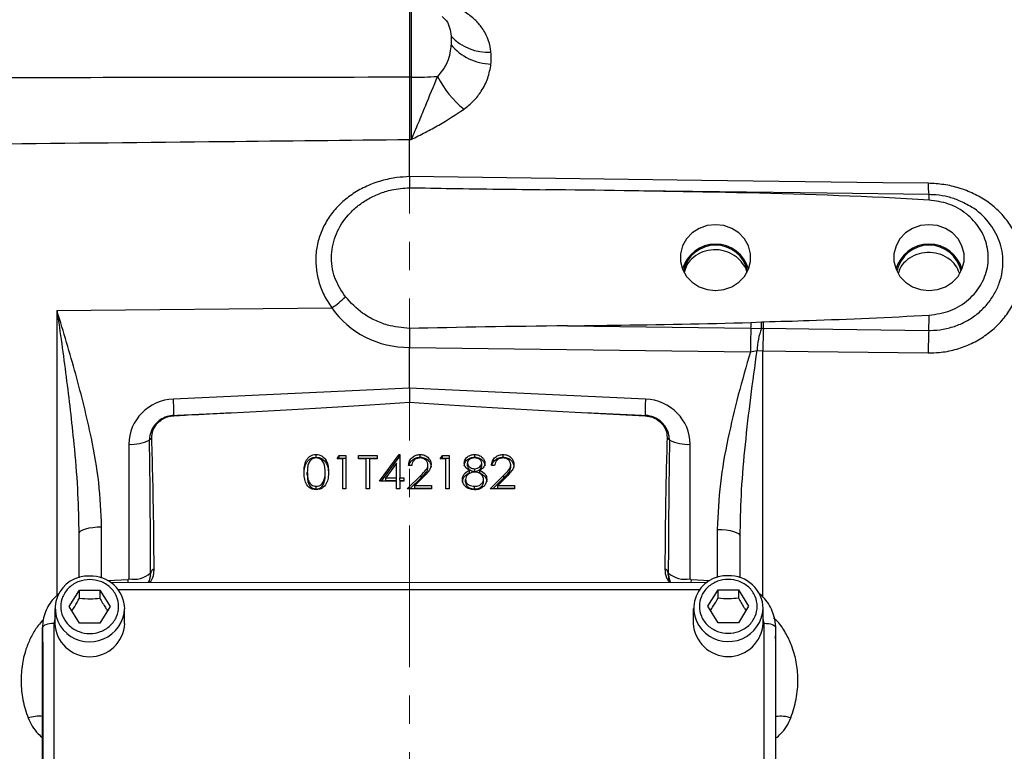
# Model space of a CAD drawing. Header units: inches. Extents: x 0.6 to 16.3, y 0.2 to 11.5.
# Tile 4 of 9: x 3.2 to 6.7, y 6.5 to 9.1. Entities that reach past the tile are written whole.
import ezdxf

# ---------------------------------------------------------------- set-up
doc = ezdxf.new("R2010")
doc.units = ezdxf.units.IN
doc.header["$MEASUREMENT"] = 0
doc.linetypes.add('CENTERX2', pattern=[0.8, 0.5, -0.1, 0.1, -0.1])
doc.styles.add('SLDTEXTSTYLE0', font='TXT', dxfattribs={"width": 0.75})
doc.dimstyles.new('SLDDIMSTYLE1', dxfattribs={"dimtxt": 0.137795, "dimasz": 0.14, "dimexe": 0, "dimexo": 0.0625, "dimgap": 0.034449, "dimtad": 0, "dimdec": 1, "dimlfac": 1.5, "dimrnd": 1e-09, "dimzin": 12, "dimdsep": 46, "dimtxsty": 'SLDTEXTSTYLE0', "dimblk1": 'CLOSED', "dimblk2": 'CLOSED', "dimsah": 1, "dimcen": 0.09, "dimadec": 0, "dimazin": 3, "dimtfac": 1, "dimtdec": 1, "dimtofl": 0, "dimtmove": 0, "dimatfit": 3, "dimldrblk": 'CLOSED', "dimfxl": 0, "dimfrac": 2, "dimtolj": 1, "dimtzin": 12, "dimarcsym": 0})
doc.dimstyles.new('SLDDIMSTYLE5', dxfattribs={"dimtxt": 0.137795, "dimasz": 0.14, "dimexe": 0, "dimexo": 0.0625, "dimgap": 0.034449, "dimtad": 0, "dimdec": 1, "dimlfac": 1.5, "dimrnd": 1e-09, "dimzin": 4, "dimdsep": 46, "dimtxsty": 'SLDTEXTSTYLE0', "dimblk1": 'CLOSED', "dimblk2": 'CLOSED', "dimsah": 1, "dimcen": 0.09, "dimadec": 0, "dimazin": 1, "dimtfac": 1, "dimtdec": 1, "dimtofl": 0, "dimtmove": 0, "dimatfit": 3, "dimldrblk": 'CLOSED', "dimfxl": 0, "dimfrac": 2, "dimtolj": 1, "dimtzin": 12, "dimarcsym": 0})

# ---------------------------------------------------------------- blocks, each defined once
blk = doc.blocks.new('_Closed')
at = {"color": 0, "linetype": 'ByBlock', "lineweight": -2}
for p, q in [((-1, 0.166667), (0, 0)), ((-1, 0.166667), (-1, -0.166667)), ((0, 0), (-1, -0.166667)), ((0, 0), (-1, 0))]:
    blk.add_line(p, q, dxfattribs=at)
blk = doc.blocks.new('_D_7')
at = {"color": 7, "linetype": 'Continuous', "lineweight": 0}
for p, q in [((3.3278, 10.8423), (3.2858, 10.8423)), ((3.2858, 10.8423), (3.2858, 10.6235)), ((3.6332, 10.8423), (3.6752, 10.8423)), ((3.6752, 10.8423), (3.6752, 10.6235)), ((1.8878, 7.9211), (1.8878, 10.6832)), ((1.8878, 10.6438), (3.165, 10.6438)), ((4.5828, 10.6438), (3.796, 10.6438)), ((3.2858, 10.6235), (3.3278, 10.6235)), ((3.6752, 10.6235), (3.6332, 10.6235))]:
    blk.add_line(p, q, dxfattribs=at)
at = {"color": 7, "linetype": 'Continuous', "lineweight": 18, "xscale": 0.14, "yscale": 0.14, "rotation": 180.0000000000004}
blk.add_blockref('_Closed', (1.8878, 10.6438), dxfattribs=at)
at = {"color": 7, "linetype": 'Continuous', "lineweight": 18, "xscale": 0.14, "yscale": 0.14}
blk.add_blockref('_Closed', (4.5828, 10.6438), dxfattribs=at)
at = {"color": 7, "linetype": 'Continuous', "lineweight": 18, "char_height": 0.1378, "attachment_point": 1, "style": 'SLDTEXTSTYLE0'}
for s, insert in [('103', (3.3278, 10.8011)), ('4.0', (3.3532, 10.595))]:
    blk.add_mtext(s, dxfattribs=dict(at, insert=insert))
blk = doc.blocks.new('_D_8')
at = {"color": 7, "linetype": 'Continuous', "lineweight": 0}
for p, q in [((5.6579, 10.3127), (5.6159, 10.3127)), ((5.6159, 10.3127), (5.6159, 10.0939)), ((5.9633, 10.3127), (6.0053, 10.3127)), ((6.0053, 10.3127), (6.0053, 10.0939)), ((7.6281, 8.9402), (7.6281, 10.1536)), ((4.5828, 10.1142), (5.4951, 10.1142)), ((7.6281, 10.1142), (6.1262, 10.1142)), ((5.6159, 10.0939), (5.6579, 10.0939)), ((6.0053, 10.0939), (5.9633, 10.0939))]:
    blk.add_line(p, q, dxfattribs=at)
at = {"color": 7, "linetype": 'Continuous', "lineweight": 18, "xscale": 0.14, "yscale": 0.14, "rotation": 180.0000000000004}
blk.add_blockref('_Closed', (4.5828, 10.1142), dxfattribs=at)
at = {"color": 7, "linetype": 'Continuous', "lineweight": 18, "xscale": 0.14, "yscale": 0.14}
blk.add_blockref('_Closed', (7.6281, 10.1142), dxfattribs=at)
at = {"color": 7, "linetype": 'Continuous', "lineweight": 18, "char_height": 0.1378, "attachment_point": 1, "style": 'SLDTEXTSTYLE0'}
for s, insert in [('116', (5.6579, 10.2716)), ('4.6', (5.6834, 10.0654))]:
    blk.add_mtext(s, dxfattribs=dict(at, insert=insert))
blk = doc.blocks.new('_D_9')
at = {"color": 7, "linetype": 'Continuous', "lineweight": 0}
for p, q in [((6.4787, 10.8423), (6.4367, 10.8423)), ((6.4367, 10.8423), (6.4367, 10.6235)), ((6.7842, 10.8423), (6.8261, 10.8423)), ((6.8261, 10.8423), (6.8261, 10.6235)), ((8.3881, 8.9601), (8.3881, 10.6832)), ((4.5828, 10.6438), (6.3159, 10.6438)), ((8.3881, 10.6438), (6.947, 10.6438)), ((6.4367, 10.6235), (6.4787, 10.6235)), ((6.8261, 10.6235), (6.7842, 10.6235))]:
    blk.add_line(p, q, dxfattribs=at)
at = {"color": 7, "linetype": 'Continuous', "lineweight": 18, "xscale": 0.14, "yscale": 0.14}
for p, rotation in [((4.5828, 10.6438), 179.9999999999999), ((8.3881, 10.6438), 359.9999999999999)]:
    blk.add_blockref('_Closed', p, dxfattribs=dict(at, rotation=rotation))
at = {"color": 7, "linetype": 'Continuous', "lineweight": 18, "char_height": 0.1378, "attachment_point": 1, "style": 'SLDTEXTSTYLE0'}
for s, insert in [('145', (6.4787, 10.8011)), ('5.7', (6.5042, 10.595))]:
    blk.add_mtext(s, dxfattribs=dict(at, insert=insert))

msp = doc.modelspace()

# ---------------------------------------------------------------- linework, layer by layer
at = {"color": 7, "linetype": 'CENTERX2', "lineweight": 18}
msp.add_line((4.5828, 3.584), (4.5828, 10.7109), dxfattribs=at)
at = {"color": 7, "linetype": 'Continuous', "lineweight": 25}
for p, q in [((4.5828, 9.1288), (4.5828, 8.8651)), ((4.5886, 8.8651), (4.5828, 8.8651)), ((4.5828, 8.5144), (4.5828, 8.6455)), ((4.5828, 8.6455), (4.5886, 8.6455)), ((4.5828, 8.5144), (4.5828, 8.5144)), ((3.3389, 8.0421), (4.3083, 8.0514)), ((5.7886, 7.9995), (5.8248, 8.0019)), ((5.8248, 8.0019), (5.8328, 8.0024)), ((5.1399, 7.9881), (5.7878, 7.98)), ((5.7878, 7.98), (5.825, 7.9792)), ((4.5828, 7.9119), (4.5828, 7.9118)), ((4.5828, 7.7683), (4.5828, 7.9118)), ((4.5828, 7.9118), (5.786, 7.8967)), ((5.786, 7.8967), (5.8094, 7.9005)), ((5.8094, 7.9005), (5.8299, 7.8998)), ((4.5828, 7.7683), (3.7499, 7.7298)), ((5.4157, 7.7298), (4.5828, 7.7683)), ((4.5828, 7.7683), (4.5828, 7.719)), ((5.2122, 7.6816), (5.4147, 7.671)), ((3.5922, 7.5703), (3.5922, 7.0951)), ((5.5733, 7.0951), (5.5733, 7.5703)), ((4.2532, 7.5246), (4.2532, 7.5342)), ((4.3278, 7.519), (4.3352, 7.5311)), ((4.3473, 7.519), (4.3278, 7.519)), ((4.3337, 7.519), (4.3352, 7.5216)), ((4.3352, 7.5311), (4.3587, 7.5311)), ((4.3352, 7.5216), (4.3352, 7.5311)), ((4.3352, 7.5216), (4.3587, 7.5216)), ((4.3473, 7.4129), (4.3473, 7.519)), ((4.3587, 7.5311), (4.3587, 7.4129)), ((4.4025, 7.5311), (4.4691, 7.5311)), ((4.4025, 7.519), (4.4025, 7.5311)), ((4.4025, 7.5216), (4.4691, 7.5216)), ((4.4301, 7.519), (4.4025, 7.519)), ((4.4301, 7.4129), (4.4301, 7.519)), ((4.4415, 7.519), (4.4415, 7.4129)), ((4.4691, 7.519), (4.4415, 7.519)), ((4.4691, 7.5311), (4.4691, 7.519)), ((4.4772, 7.4402), (4.5464, 7.5342)), ((4.4842, 7.4402), (4.5464, 7.5246)), ((4.5464, 7.5342), (4.5487, 7.5342)), ((4.5464, 7.5246), (4.5464, 7.5342)), ((4.5464, 7.5246), (4.5487, 7.5246)), ((4.5487, 7.5342), (4.5487, 7.4523)), ((4.6208, 7.5246), (4.6208, 7.5342)), ((4.6916, 7.519), (4.699, 7.5311)), ((4.7111, 7.519), (4.6916, 7.519)), ((4.6974, 7.519), (4.699, 7.5216)), ((4.699, 7.5311), (4.7224, 7.5311)), ((4.699, 7.5216), (4.699, 7.5311)), ((4.699, 7.5216), (4.7224, 7.5216)), ((4.7111, 7.4129), (4.7111, 7.519)), ((4.7224, 7.5311), (4.7224, 7.4129)), ((4.8131, 7.5246), (4.8131, 7.5342)), ((4.9131, 7.5246), (4.9131, 7.5342)), ((4.2223, 7.4625), (4.2223, 7.472)), ((4.2856, 7.4625), (4.2856, 7.472)), ((4.5373, 7.5037), (4.4995, 7.4523)), ((4.5373, 7.4523), (4.5373, 7.5037)), ((4.5909, 7.4948), (4.5795, 7.4948)), ((4.6477, 7.4885), (4.6477, 7.4981)), ((4.7874, 7.4941), (4.7874, 7.5037)), ((4.7945, 7.4692), (4.7945, 7.4788)), ((4.813, 7.4746), (4.813, 7.4841)), ((4.8311, 7.4692), (4.8311, 7.4788)), ((4.8377, 7.4943), (4.8377, 7.5039)), ((4.8832, 7.4948), (4.8718, 7.4948)), ((4.94, 7.4885), (4.94, 7.4981)), ((4.2808, 7.4327), (4.2808, 7.4423)), ((4.5373, 7.4402), (4.4772, 7.4402)), ((4.4995, 7.4523), (4.5373, 7.4523)), ((4.4995, 7.4428), (4.4995, 7.4523)), ((4.4995, 7.4428), (4.5373, 7.4428)), ((4.5373, 7.4428), (4.5373, 7.4523)), ((4.5373, 7.4129), (4.5373, 7.4402)), ((4.5487, 7.4523), (4.5633, 7.4523)), ((4.5487, 7.4428), (4.5487, 7.4523)), ((4.5487, 7.4428), (4.5633, 7.4428)), ((4.5487, 7.4402), (4.5487, 7.4129)), ((4.5633, 7.4402), (4.5487, 7.4402)), ((4.5633, 7.4523), (4.5633, 7.4402)), ((4.5746, 7.4129), (4.6238, 7.4618)), ((4.5842, 7.4129), (4.6238, 7.4523)), ((4.6335, 7.4566), (4.6018, 7.425)), ((4.6238, 7.4523), (4.6238, 7.4618)), ((4.7809, 7.4365), (4.7809, 7.446)), ((4.8442, 7.4376), (4.8442, 7.4471)), ((4.867, 7.4129), (4.9161, 7.4618)), ((4.8765, 7.4129), (4.9161, 7.4523)), ((4.9258, 7.4566), (4.8941, 7.425)), ((4.9161, 7.4523), (4.9161, 7.4618)), ((4.2536, 7.4124), (4.2536, 7.422)), ((4.3587, 7.4129), (4.3473, 7.4129)), ((4.4415, 7.4129), (4.4301, 7.4129)), ((4.5487, 7.4129), (4.5373, 7.4129)), ((4.6607, 7.4129), (4.5746, 7.4129)), ((4.6018, 7.425), (4.6607, 7.425)), ((4.6018, 7.4155), (4.6018, 7.425)), ((4.6018, 7.4155), (4.6607, 7.4155)), ((4.6607, 7.425), (4.6607, 7.4129)), ((4.7224, 7.4129), (4.7111, 7.4129)), ((4.8125, 7.4124), (4.8125, 7.422)), ((4.953, 7.4129), (4.867, 7.4129)), ((4.8941, 7.425), (4.953, 7.425)), ((4.8941, 7.4155), (4.8941, 7.425)), ((4.8941, 7.4155), (4.953, 7.4155)), ((4.953, 7.425), (4.953, 7.4129)), ((3.4156, 7.2707), (3.4161, 7.255)), ((5.7494, 7.247), (5.75, 7.2626)), ((3.4161, 7.255), (3.4161, 7.0995)), ((5.7494, 7.0992), (5.7494, 7.247)), ((3.5922, 7.0951), (3.589, 7.0919)), ((5.5765, 7.0919), (5.5733, 7.0951)), ((3.3824, 6.9977), (3.4184, 7.0559)), ((3.4184, 7.0559), (3.4904, 7.0559)), ((3.4184, 7.0273), (3.4184, 7.0559)), ((3.4904, 7.0559), (3.5264, 6.9977)), ((3.4904, 7.0559), (3.4904, 7.0273)), ((5.6333, 7.0827), (3.5288, 7.0819)), ((5.6357, 6.9985), (5.6717, 7.0567)), ((5.6717, 7.0567), (5.7437, 7.0567)), ((5.6717, 7.028), (5.6717, 7.0567)), ((5.7437, 7.0567), (5.7797, 6.9985)), ((5.7437, 7.0567), (5.7437, 7.028)), ((3.3311, 6.9901), (3.3311, 6.938)), ((3.4184, 6.9395), (3.3824, 6.9977)), ((3.5264, 6.9977), (3.4904, 6.9395)), ((3.5777, 6.938), (3.5777, 6.9901)), ((5.5844, 6.9909), (5.5844, 6.9388)), ((5.6717, 6.9403), (5.6357, 6.9985)), ((5.7797, 6.9985), (5.7437, 6.9403)), ((5.8311, 6.9388), (5.8311, 6.9909)), ((3.2881, 5.99), (3.2877, 6.9236)), ((3.2877, 6.9236), (3.2877, 6.8782)), ((3.3277, 6.938), (3.3281, 6.0044)), ((3.4904, 6.9395), (3.4184, 6.9395)), ((5.7437, 6.9403), (5.6717, 6.9403)), ((5.8348, 6.0052), (5.8344, 6.9388)), ((5.8744, 6.9245), (5.8748, 5.9909)), ((5.8761, 6.8721), (5.8744, 6.8944)), ((3.2877, 6.8782), (3.2881, 5.9446)), ((3.2894, 6.8721), (3.2894, 5.9278)), ((5.8761, 5.9278), (5.8761, 6.8721))]:
    msp.add_line(p, q, dxfattribs=at)
at = {"color": 8, "linetype": 'Continuous', "lineweight": 25}
for p, q in [((4.5886, 9.1286), (4.5886, 8.8651)), ((3.3389, 8.0421), (3.3389, 7.037)), ((5.8299, 7.0311), (5.8299, 7.8998)), ((3.4965, 7.0983), (3.4965, 7.278)), ((5.669, 7.2699), (5.669, 7.1002)), ((3.589, 7.0919), (3.5183, 7.0886)), ((3.589, 7.0919), (3.5894, 7.082)), ((3.6694, 7.1162), (3.6682, 7.1066)), ((5.5765, 7.0919), (5.5762, 7.0826)), ((5.6429, 7.0888), (5.5765, 7.0919)), ((5.6068, 7.057), (3.5553, 7.0563)), ((3.3311, 6.9543), (3.3277, 6.938)), ((5.8344, 6.9388), (5.8311, 6.9551))]:
    msp.add_line(p, q, dxfattribs=at)
at = {"color": 7, "linetype": 'Continuous', "lineweight": 25, "flags": 128}
for points in [[(6.4133, 8.4909), (6.2534, 8.493), (5.6138, 8.5012), (4.5828, 8.5144)], [(6.4155, 8.4516), (6.0573, 8.4562), (5.297, 8.4658)], [(5.6628, 8.1125), (5.6926, 8.1159), (5.7206, 8.1258), (5.7453, 8.1417), (5.7652, 8.1627), (5.7792, 8.1875), (5.7863, 8.2147), (5.7863, 8.2427), (5.7792, 8.2699), (5.7652, 8.2947), (5.7453, 8.3157), (5.7206, 8.3316), (5.6926, 8.3416), (5.6628, 8.3449), (5.633, 8.3416), (5.6049, 8.3316), (5.5802, 8.3157), (5.5603, 8.2947), (5.5464, 8.2699), (5.5392, 8.2427), (5.5392, 8.2147), (5.5464, 8.1875), (5.5603, 8.1627), (5.5802, 8.1417), (5.6049, 8.1258), (5.633, 8.1159), (5.6628, 8.1125)], [(6.4161, 8.1125), (6.4459, 8.1159), (6.474, 8.1258), (6.4986, 8.1417), (6.5185, 8.1627), (6.5325, 8.1875), (6.5397, 8.2147), (6.5397, 8.2427), (6.5325, 8.2699), (6.5185, 8.2947), (6.4986, 8.3157), (6.474, 8.3316), (6.4459, 8.3416), (6.4161, 8.3449), (6.3863, 8.3416), (6.3583, 8.3316), (6.3336, 8.3157), (6.3137, 8.2947), (6.2997, 8.2699), (6.2925, 8.2427), (6.2925, 8.2147), (6.2997, 8.1875), (6.3137, 8.1627), (6.3336, 8.1417), (6.3583, 8.1258), (6.3863, 8.1159), (6.4161, 8.1125)], [(5.8318, 7.9793), (5.9917, 7.9773), (6.4153, 7.972)], [(5.8299, 7.8998), (5.9898, 7.8978), (6.4133, 7.8926)], [(3.4965, 7.278), (3.4807, 7.2774), (3.4655, 7.276), (3.4516, 7.2739), (3.4395, 7.271), (3.4295, 7.2675), (3.4222, 7.2636), (3.4176, 7.2594), (3.4161, 7.255)], [(5.669, 7.2699), (5.6848, 7.2693), (5.7, 7.2679), (5.7139, 7.2658), (5.726, 7.2629), (5.736, 7.2595), (5.7434, 7.2556), (5.7479, 7.2513), (5.7494, 7.247)], [(5.8701, 6.9597), (5.8712, 6.9549), (5.8744, 6.9245)], [(3.3277, 6.938), (3.3199, 6.9377), (3.3124, 6.9369), (3.3055, 6.9355), (3.2994, 6.9337), (3.2945, 6.9316), (3.2908, 6.9291), (3.2885, 6.9264), (3.2877, 6.9236)], [(5.8344, 6.9388), (5.8422, 6.9385), (5.8497, 6.9377), (5.8566, 6.9364), (5.8627, 6.9346), (5.8677, 6.9325), (5.8714, 6.93), (5.8736, 6.9273), (5.8744, 6.9245)]]:
    msp.add_lwpolyline(points, dxfattribs=at)
at = {"color": 7, "linetype": 'Continuous', "lineweight": 25}
for centre, radius, start, end in [((4.8573, 9.1261), 0.1724, 222.1195, 274.3396), ((4.8771, 9.1042), 0.193, 220.0986, 268.0042), ((4.5876, 10.2933), 1.4281, 270.0385, 273.7856), ((4.9886, 9.0201), 0.3423, 206.346, 231.4321), ((5.6628, 8.1558), 0.1207, 15.261, 164.739), ((5.6628, 8.1571), 0.1157, 11.7476, 168.2524), ((6.4161, 8.1558), 0.1207, 15.261, 164.739), ((6.4161, 8.1571), 0.1157, 11.7476, 168.2524), ((4.1616, 8.2814), 0.2728, 302.5508, 315.6642), ((4.7295, 8.0326), 1.0596, 357.1525, 358.2096), ((5.2735, 7.9862), 0.5515, 359.2732, 1.6314), ((4.7963, 8.0331), 1.0369, 357.0267, 358.3024), ((4.8889, 8.0459), 1.5281, 357.2277, 359.2382), ((7.712, 7.895), 1.926, 177.4696, 179.9479), ((6.0467, 7.8945), 0.2373, 159.0848, 178.5348), ((7.6434, 7.8947), 1.8136, 177.326, 179.8376), ((8.2229, 7.8874), 1.8095, 177.3199, 179.8358), ((3.0483, 7.6882), 0.7028, 358.6951, 3.3913), ((6.1172, 7.6882), 0.7028, 176.6087, 181.3049), ((3.7615, 7.6706), 0.0107, 171.5511, 177.825), ((5.404, 7.6706), 0.0107, 2.175, 8.4489), ((3.6015, 7.7101), 0.1401, 266.1927, 297.0836), ((3.6914, 7.5607), 0.0359, 119.7067, 136.6384), ((5.4741, 7.5607), 0.0359, 43.3616, 60.2933), ((5.564, 7.7101), 0.1401, 242.9164, 273.8073), ((3.69, 7.1106), 0.0214, 113.3738, 164.7874), ((5.4756, 7.1106), 0.0214, 15.2126, 66.6262), ((3.4472, 6.9909), 0.1145, 86.3771, 230.4132), ((3.4593, 6.9868), 0.1185, 1.5683, 92.3664), ((3.6083, 7.188), 0.0943, 260.1862, 310.3495), ((5.5572, 7.188), 0.0943, 229.6505, 279.8138), ((5.7005, 6.9917), 0.1145, 86.3771, 230.4132), ((5.7126, 6.9876), 0.1185, 1.5683, 92.3664), ((3.4544, 6.944), 0.1235, 182.8039, 357.1961), ((5.7077, 6.9448), 0.1235, 182.8039, 357.1961)]:
    msp.add_arc(centre, radius, start, end, dxfattribs=at)
at = {"color": 8, "linetype": 'Continuous', "lineweight": 25}
for centre, radius, start, end in [((6.6209, 8.4804), 0.2079, 177.1002, 188.0673), ((6.3411, 8.4362), 0.076, 356.717, 11.7002), ((3.4541, 6.9972), 0.1238, 229.7985, 356.697), ((5.7074, 6.998), 0.1238, 229.7985, 356.697), ((5.8642, 6.8718), 0.0119, 1.26, 30.8378), ((3.275, 6.4833), 0.1273, 84.209, 107.4601), ((5.8916, 6.4923), 0.1184, 71.7348, 97.53)]:
    msp.add_arc(centre, radius, start, end, dxfattribs=at)
at = {"color": 7, "linetype": 'Continuous', "lineweight": 25}
for centre, major_axis, ratio, start_param, end_param in [((4.5856, 8.2335), (0.3286, 0.0582), 0.962793, 3.561487, 4.53521), ((5.8865, 7.9175), (2.2836, 0), 0.032706, 1.903863, 2.17838), ((3.7556, 7.5724), (0.161, 0.0285), 0.962793, 1.4369, 2.97279), ((3.025, 7.7184), (2.1007, 0.0685), 0.035536, 5.168919, 5.546555), ((6.1405, 7.7184), (2.1007, -0.0685), 0.035536, 3.878223, 4.255859), ((5.41, 7.5724), (0.161, -0.0285), 0.962793, 0.168803, 1.704693), ((-18.232, 6.7351), (50.2127, 2.294), 0.001485, 5.165466, 5.169954), ((27.3975, 6.7351), (50.2127, -2.294), 0.001485, 4.254824, 4.259312), ((3.5894, 6.9771), (0.0028, 1.737), 0.046027, 4.792596, 5.070201), ((5.5761, 6.9771), (-0.0028, 1.737), 0.046027, 1.212984, 1.490589)]:
    msp.add_ellipse(centre, major_axis=major_axis, ratio=ratio, start_param=start_param, end_param=end_param, dxfattribs=at)
at = {"color": 8, "linetype": 'Continuous', "lineweight": 25}
for points, knots in [([(4.6978, 9.0796), (4.703, 9.075), (4.7164, 9.0633), (4.7252, 9.0401), (4.7281, 9.0204), (4.7295, 9.0105)], [0, 0, 0, 0, 0.240721, 0.614644, 1, 1, 1, 1]), ([(6.4153, 7.972), (6.4169, 7.972), (6.4341, 7.9719), (6.4667, 7.975), (6.5115, 7.9869), (6.5532, 8.0063), (6.5905, 8.0322), (6.6224, 8.0638), (6.6476, 8.0997), (6.6654, 8.1387), (6.6752, 8.1769), (6.6791, 8.2274), (6.6682, 8.2893), (6.629, 8.3565), (6.5837, 8.3988), (6.552, 8.4148), (6.5446, 8.4185)], [0, 0, 0, 0, 0.0073925, 0.0760186, 0.1446439, 0.2127895, 0.2809333, 0.3486337, 0.4163256, 0.4817278, 0.547122, 0.6006127, 0.7210077, 0.840007, 0.9628809, 1, 1, 1, 1]), ([(3.3389, 8.0421), (3.339, 8.0416), (3.35, 7.9644), (3.3719, 7.8085), (3.3965, 7.5987), (3.4123, 7.419), (3.4145, 7.3184), (3.4156, 7.2707)], [0, 0, 0, 0, 0.001843, 0.308459, 0.61634, 0.817795, 1, 1, 1, 1]), ([(5.75, 7.2626), (5.7511, 7.3112), (5.7535, 7.4139), (5.7679, 7.5717), (5.7867, 7.7361), (5.8019, 7.8457), (5.8094, 7.9005)], [0, 0, 0, 0, 0.22541, 0.475951, 0.737696, 1, 1, 1, 1]), ([(5.4972, 7.1064), (5.4969, 7.1072), (5.496, 7.1104), (5.4961, 7.1137), (5.4962, 7.1162)], [0, 0, 0, 0, 0.239284, 1, 1, 1, 1]), ([(3.2902, 6.9506), (3.2841, 6.9441), (3.2682, 6.9269), (3.2487, 6.8942), (3.2286, 6.849), (3.2149, 6.7947), (3.2106, 6.732), (3.2165, 6.6674), (3.23, 6.6258), (3.2368, 6.6048)], [0, 0, 0, 0, 0.070069, 0.183856, 0.300105, 0.465028, 0.63506, 0.815083, 1, 1, 1, 1]), ([(5.9287, 6.6048), (5.9358, 6.6267), (5.9502, 6.6713), (5.9552, 6.7384), (5.9492, 6.8025), (5.9343, 6.8572), (5.9109, 6.9048), (5.8902, 6.9383), (5.8726, 6.9532), (5.8678, 6.9572)], [0, 0, 0, 0, 0.187834, 0.381518, 0.539109, 0.701176, 0.825251, 0.952676, 1, 1, 1, 1]), ([(3.2368, 6.6048), (3.2414, 6.5948), (3.2508, 6.5746), (3.2691, 6.5508), (3.2838, 6.5386), (3.2894, 6.534)], [0, 0, 0, 0, 0.373542, 0.760534, 1, 1, 1, 1]), ([(5.8761, 6.534), (5.8817, 6.5386), (5.8961, 6.5505), (5.9145, 6.5743), (5.924, 6.5945), (5.9287, 6.6048)], [0, 0, 0, 0, 0.239468, 0.6136134, 1, 1, 1, 1])]:
    msp.add_open_spline(points, degree=3, knots=knots, dxfattribs=at)
at = {"color": 7, "linetype": 'Continuous', "lineweight": 25}
for points, knots in [([(4.8704, 8.9542), (4.87, 8.9572), (4.8679, 8.9742), (4.8595, 9.0048), (4.8391, 9.0412), (4.811, 9.0727), (4.7873, 9.0891), (4.7752, 9.0974)], [0, 0, 0, 0, 0.054789, 0.306864, 0.566571, 0.779999, 1, 1, 1, 1]), ([(4.7295, 8.9799), (4.7293, 8.9776), (4.7283, 8.9654), (4.7242, 8.9423), (4.7125, 8.9051), (4.6933, 8.882), (4.6819, 8.8682)], [0, 0, 0, 0, 0.061603, 0.328469, 0.601193, 1, 1, 1, 1]), ([(4.7752, 8.7525), (4.7869, 8.762), (4.8107, 8.7812), (4.8395, 8.8184), (4.8619, 8.8624), (4.8675, 8.8948), (4.8704, 8.9113)], [0, 0, 0, 0, 0.21336, 0.43352, 0.711269, 1, 1, 1, 1]), ([(4.5828, 8.8651), (4.3233, 8.8647), (3.8335, 8.8638), (3.3437, 8.8636), (3.1133, 8.8634)], [0, 0, 0, 0, 0.529676, 1, 1, 1, 1]), ([(4.5828, 8.8651), (4.5828, 8.8461), (4.5828, 8.8076), (4.5828, 8.7506), (4.5828, 8.6952), (4.5828, 8.6623), (4.5828, 8.6455)], [0, 0, 0, 0, 0.246215, 0.500001, 0.746214, 1, 1, 1, 1]), ([(4.6819, 8.8682), (4.6669, 8.8325), (4.6433, 8.7763), (4.613, 8.7019), (4.5969, 8.6641), (4.5887, 8.6456), (4.5886, 8.6455)], [0, 0, 0, 0, 0.4589434, 0.7218646, 0.9976696, 1, 1, 1, 1]), ([(4.5886, 8.8651), (4.5887, 8.8466), (4.5889, 8.8092), (4.589, 8.7527), (4.5889, 8.6967), (4.5887, 8.6627), (4.5886, 8.6455)], [0, 0, 0, 0, 0.239385, 0.485722, 0.738731, 1, 1, 1, 1]), ([(4.5886, 8.6455), (4.5888, 8.6456), (4.6054, 8.6539), (4.6384, 8.6706), (4.7027, 8.7043), (4.7463, 8.7333), (4.7752, 8.7525)], [0, 0, 0, 0, 0.002547, 0.254971, 0.506602, 1, 1, 1, 1]), ([(3.1133, 8.63), (3.384, 8.6329), (3.8738, 8.638), (4.3636, 8.6432), (4.5828, 8.6455)], [0, 0, 0, 0, 0.55255, 1, 1, 1, 1]), ([(4.5828, 8.5144), (4.568, 8.5137), (4.5346, 8.5119), (4.4835, 8.5009), (4.4315, 8.4821), (4.3837, 8.4557), (4.3418, 8.4231), (4.3069, 8.3845), (4.2797, 8.3414), (4.2613, 8.2944), (4.2518, 8.2451), (4.2519, 8.1945), (4.2614, 8.1442), (4.2796, 8.0955), (4.2988, 8.0661), (4.3083, 8.0514)], [0, 0, 0, 0, 0.0632031, 0.1431444, 0.2230807, 0.302355, 0.3816187, 0.4593966, 0.53716, 0.6140366, 0.6909035, 0.7679438, 0.8449877, 0.922487, 1, 1, 1, 1]), ([(4.5828, 8.5144), (4.5828, 8.5071), (4.5828, 8.4925), (4.5829, 8.48), (4.5828, 8.4768), (4.5828, 8.4755)], [0, 0, 0, 0, 0.381475, 0.762946, 1, 1, 1, 1]), ([(6.4133, 7.8926), (6.4264, 7.8928), (6.4582, 7.8935), (6.5079, 7.903), (6.5605, 7.9216), (6.6089, 7.9485), (6.6517, 7.9824), (6.6877, 8.0223), (6.7159, 8.0668), (6.7355, 8.1148), (6.7463, 8.1647), (6.7475, 8.2153), (6.7394, 8.2652), (6.7218, 8.3126), (6.6956, 8.3566), (6.6615, 8.3955), (6.6206, 8.4288), (6.5739, 8.4555), (6.5229, 8.4752), (6.4689, 8.4879), (6.4318, 8.4899), (6.4133, 8.4909)], [0, 0, 0, 0, 0.038378, 0.09291, 0.147439, 0.201566, 0.255685, 0.308751, 0.361806, 0.414177, 0.466541, 0.51909, 0.571642, 0.624715, 0.677797, 0.731116, 0.784444, 0.838115, 0.891791, 0.945895, 1, 1, 1, 1]), ([(4.3567, 8.0907), (4.3425, 8.1125), (4.3207, 8.1459), (4.3086, 8.1977), (4.3063, 8.2378), (4.3119, 8.2768), (4.3279, 8.3259), (4.3573, 8.3715), (4.3972, 8.4096), (4.4336, 8.435), (4.4749, 8.455), (4.525, 8.4709), (4.5618, 8.4738), (4.5828, 8.4755)], [0, 0, 0, 0, 0.139817, 0.21546, 0.291088, 0.36189, 0.432708, 0.574813, 0.651224, 0.72765, 0.809401, 0.89116, 1, 1, 1, 1]), ([(4.5828, 8.4755), (4.6323, 8.4746), (4.7926, 8.4716), (4.9528, 8.4698), (5.0637, 8.4685)], [0, 0, 0, 0, 0.30853, 1, 1, 1, 1]), ([(6.4169, 8.4319), (6.3637, 8.4348), (6.0975, 8.4494), (5.6462, 8.4608), (5.2483, 8.4661), (5.0637, 8.4685)], [0, 0, 0, 0, 0.118179, 0.590932, 1, 1, 1, 1]), ([(6.5447, 8.4186), (6.5375, 8.4225), (6.518, 8.4328), (6.4833, 8.4435), (6.4471, 8.4507), (6.4243, 8.4508), (6.4155, 8.4509)], [0, 0, 0, 0, 0.182082, 0.493312, 0.804354, 1, 1, 1, 1]), ([(6.4169, 8.0256), (6.4424, 8.0295), (6.4932, 8.0373), (6.5582, 8.0781), (6.6049, 8.1345), (6.6275, 8.2014), (6.6248, 8.2702), (6.598, 8.3338), (6.55, 8.3858), (6.4873, 8.4217), (6.4399, 8.4285), (6.4169, 8.4319)], [0, 0, 0, 0, 0.11604, 0.231742, 0.345909, 0.4574, 0.56622, 0.674467, 0.78353, 0.895363, 1, 1, 1, 1]), ([(5.773, 8.1782), (5.773, 8.1785), (5.7715, 8.1907), (5.7569, 8.2123), (5.7303, 8.2382), (5.6946, 8.254), (5.6557, 8.2584), (5.6175, 8.2508), (5.5847, 8.2319), (5.5611, 8.2062), (5.555, 8.1856), (5.5523, 8.1765)], [0, 0, 0, 0, 0.003081, 0.13109, 0.259145, 0.387161, 0.515039, 0.64293, 0.771116, 0.899571, 1, 1, 1, 1]), ([(6.5236, 8.1743), (6.5197, 8.1836), (6.511, 8.204), (6.484, 8.2281), (6.449, 8.2443), (6.4101, 8.2489), (6.3718, 8.2417), (6.3389, 8.223), (6.3158, 8.1989), (6.3099, 8.1799), (6.3075, 8.1724)], [0, 0, 0, 0, 0.1105389, 0.2442073, 0.3778395, 0.5113227, 0.6448082, 0.7786017, 0.9126908, 1, 1, 1, 1]), ([(4.5828, 7.9789), (4.5566, 7.9814), (4.5143, 7.9856), (4.4598, 8.007), (4.4063, 8.0371), (4.376, 8.0698), (4.3567, 8.0907)], [0, 0, 0, 0, 0.297211, 0.479312, 0.666762, 1, 1, 1, 1]), ([(3.4965, 7.278), (3.4943, 7.3304), (3.4897, 7.4358), (3.4573, 7.6161), (3.4067, 7.8179), (3.3617, 7.9669), (3.339, 8.0417), (3.3389, 8.0421)], [0, 0, 0, 0, 0.200948, 0.404035, 0.700761, 0.998253, 1, 1, 1, 1]), ([(5.1399, 7.9881), (5.1932, 7.9888), (5.4095, 7.9913), (5.6257, 7.996), (5.7886, 7.9995)], [0, 0, 0, 0, 0.246598, 1, 1, 1, 1]), ([(5.8328, 8.0024), (5.8861, 8.0038), (6.0809, 8.0091), (6.2756, 8.0186), (6.4169, 8.0256)], [0, 0, 0, 0, 0.273641, 1, 1, 1, 1]), ([(4.5828, 7.9789), (4.5829, 7.9742), (4.5829, 7.9619), (4.5828, 7.9385), (4.5828, 7.9207), (4.5828, 7.9119)], [0, 0, 0, 0, 0.230653, 0.615325, 1, 1, 1, 1]), ([(5.825, 7.9792), (5.8261, 7.9792), (5.8284, 7.9793), (5.8306, 7.9793), (5.8318, 7.9793)], [0, 0, 0, 0, 0.4790001, 1, 1, 1, 1]), ([(5.786, 7.8967), (5.7713, 7.846), (5.742, 7.7445), (5.7052, 7.5896), (5.6761, 7.4315), (5.6714, 7.3239), (5.669, 7.2699)], [0, 0, 0, 0, 0.247523, 0.495355, 0.746644, 1, 1, 1, 1]), ([(3.7508, 7.671), (3.7541, 7.6712), (3.7708, 7.6721), (3.8383, 7.6758), (3.9025, 7.679), (3.9533, 7.6816)], [0, 0, 0, 0, 0.048999, 0.246776, 1, 1, 1, 1]), ([(3.7509, 7.6722), (3.7429, 7.6712), (3.7258, 7.6691), (3.7054, 7.6587), (3.6869, 7.6433), (3.6723, 7.6229), (3.6658, 7.601), (3.6654, 7.5884), (3.6653, 7.5854)], [0, 0, 0, 0, 0.175563, 0.377503, 0.492691, 0.711013, 0.929957, 1, 1, 1, 1]), ([(3.6736, 7.5919), (3.6743, 7.6006), (3.6756, 7.618), (3.6891, 7.6416), (3.7096, 7.6596), (3.7316, 7.669), (3.7458, 7.6705), (3.7508, 7.671)], [0, 0, 0, 0, 0.220197, 0.440552, 0.660955, 0.880079, 1, 1, 1, 1]), ([(5.5002, 7.5854), (5.4999, 7.5912), (5.4989, 7.6065), (5.4901, 7.6277), (5.474, 7.6482), (5.4525, 7.6638), (5.4308, 7.6709), (5.4178, 7.672), (5.4146, 7.6722)], [0, 0, 0, 0, 0.133792, 0.349993, 0.507743, 0.714732, 0.929626, 1, 1, 1, 1]), ([(5.4147, 7.671), (5.4238, 7.6697), (5.4419, 7.667), (5.4655, 7.6527), (5.4828, 7.6324), (5.4913, 7.6108), (5.4917, 7.597), (5.4919, 7.5919)], [0, 0, 0, 0, 0.2156878, 0.4316876, 0.6495951, 0.8692818, 1, 1, 1, 1]), ([(3.6815, 7.1302), (3.6815, 7.1374), (3.6812, 7.1921), (3.6799, 7.3461), (3.6762, 7.4927), (3.6736, 7.5919)], [0, 0, 0, 0, 0.046876, 0.355706, 1, 1, 1, 1]), ([(5.4919, 7.5919), (5.4906, 7.5472), (5.4862, 7.3933), (5.485, 7.2394), (5.484, 7.1302)], [0, 0, 0, 0, 0.290666, 1, 1, 1, 1]), ([(4.2109, 7.472), (4.2111, 7.4789), (4.2114, 7.4927), (4.2159, 7.5097), (4.2238, 7.5215), (4.232, 7.5286), (4.2421, 7.5333), (4.2495, 7.5339), (4.2532, 7.5342)], [0, 0, 0, 0, 0.250526, 0.500164, 0.625273, 0.750198, 0.875111, 1, 1, 1, 1]), ([(4.2109, 7.4624), (4.2111, 7.4693), (4.2114, 7.4831), (4.2159, 7.5001), (4.2238, 7.512), (4.232, 7.519), (4.2421, 7.5238), (4.2495, 7.5243), (4.2532, 7.5246)], [0, 0, 0, 0, 0.250526, 0.500164, 0.625273, 0.750198, 0.875111, 1, 1, 1, 1]), ([(4.2536, 7.522), (4.2507, 7.5218), (4.2449, 7.5212), (4.2372, 7.5171), (4.2311, 7.5113), (4.2254, 7.5017), (4.2226, 7.4882), (4.2224, 7.4774), (4.2223, 7.472)], [0, 0, 0, 0, 0.124874, 0.249889, 0.374726, 0.499789, 0.7495, 1, 1, 1, 1]), ([(4.2532, 7.5342), (4.257, 7.5339), (4.2644, 7.5333), (4.278, 7.5272), (4.2902, 7.5131), (4.2963, 7.4928), (4.2967, 7.4789), (4.297, 7.472)], [0, 0, 0, 0, 0.1251695, 0.2503357, 0.4988652, 0.7490161, 1, 1, 1, 1]), ([(4.2532, 7.5246), (4.257, 7.5243), (4.2644, 7.5238), (4.278, 7.5176), (4.2902, 7.5036), (4.2963, 7.4833), (4.2967, 7.4694), (4.297, 7.4624)], [0, 0, 0, 0, 0.125169, 0.250336, 0.498865, 0.749016, 1, 1, 1, 1]), ([(4.2856, 7.472), (4.2851, 7.483), (4.2844, 7.4994), (4.2726, 7.5157), (4.2623, 7.5212), (4.2565, 7.5218), (4.2536, 7.522)], [0, 0, 0, 0, 0.500072, 0.749021, 0.874598, 1, 1, 1, 1]), ([(4.5795, 7.4948), (4.5803, 7.5005), (4.5817, 7.512), (4.5925, 7.5251), (4.6063, 7.533), (4.616, 7.5338), (4.6208, 7.5342)], [0, 0, 0, 0, 0.280029, 0.559515, 0.779668, 1, 1, 1, 1]), ([(4.5817, 7.4948), (4.5821, 7.4972), (4.5834, 7.5053), (4.5927, 7.5155), (4.6063, 7.5235), (4.616, 7.5242), (4.6208, 7.5246)], [0, 0, 0, 0, 0.142936, 0.475639, 0.737713, 1, 1, 1, 1]), ([(4.6202, 7.522), (4.6159, 7.5216), (4.6073, 7.5208), (4.5975, 7.5134), (4.5922, 7.5042), (4.5913, 7.4979), (4.5909, 7.4948)], [0, 0, 0, 0, 0.279699, 0.558847, 0.779176, 1, 1, 1, 1]), ([(4.6477, 7.4981), (4.6472, 7.5017), (4.6461, 7.5091), (4.6384, 7.5168), (4.6295, 7.5214), (4.6233, 7.5218), (4.6202, 7.522)], [0, 0, 0, 0, 0.279126, 0.558978, 0.77935, 1, 1, 1, 1]), ([(4.6208, 7.5342), (4.6265, 7.5337), (4.6378, 7.5327), (4.6503, 7.5231), (4.6579, 7.5114), (4.6587, 7.5031), (4.6591, 7.499)], [0, 0, 0, 0, 0.2798903, 0.5592237, 0.7795824, 1, 1, 1, 1]), ([(4.6208, 7.5246), (4.6265, 7.5241), (4.6378, 7.5231), (4.6503, 7.5135), (4.6579, 7.5018), (4.6587, 7.4936), (4.6591, 7.4895)], [0, 0, 0, 0, 0.27989, 0.559224, 0.779582, 1, 1, 1, 1]), ([(4.776, 7.5038), (4.7769, 7.5086), (4.7787, 7.518), (4.7892, 7.5279), (4.8011, 7.5333), (4.8091, 7.5339), (4.8131, 7.5342)], [0, 0, 0, 0, 0.2788058, 0.5584573, 0.7791595, 1, 1, 1, 1]), ([(4.776, 7.4943), (4.7769, 7.499), (4.7787, 7.5085), (4.7892, 7.5183), (4.8011, 7.5237), (4.8091, 7.5243), (4.8131, 7.5246)], [0, 0, 0, 0, 0.278806, 0.558457, 0.77916, 1, 1, 1, 1]), ([(4.8125, 7.522), (4.8092, 7.5218), (4.8025, 7.5214), (4.7944, 7.5171), (4.7885, 7.511), (4.7877, 7.5061), (4.7874, 7.5037)], [0, 0, 0, 0, 0.280651, 0.560566, 0.78062, 1, 1, 1, 1]), ([(4.8377, 7.5039), (4.837, 7.5069), (4.8357, 7.513), (4.8264, 7.5209), (4.8178, 7.5216), (4.8125, 7.522)], [0, 0, 0, 0, 0.278971, 0.559919, 1, 1, 1, 1]), ([(4.8131, 7.5342), (4.8182, 7.5337), (4.8283, 7.5326), (4.8401, 7.5248), (4.8476, 7.5146), (4.8486, 7.5072), (4.8491, 7.5035)], [0, 0, 0, 0, 0.279929, 0.559623, 0.779946, 1, 1, 1, 1]), ([(4.8131, 7.5246), (4.8182, 7.5241), (4.8283, 7.5231), (4.8401, 7.5153), (4.8476, 7.505), (4.8486, 7.4976), (4.8491, 7.4939)], [0, 0, 0, 0, 0.279929, 0.559623, 0.779946, 1, 1, 1, 1]), ([(4.8718, 7.4948), (4.8726, 7.5005), (4.874, 7.512), (4.8848, 7.5251), (4.8986, 7.533), (4.9083, 7.5338), (4.9131, 7.5342)], [0, 0, 0, 0, 0.280029, 0.559515, 0.779668, 1, 1, 1, 1]), ([(4.874, 7.4948), (4.8744, 7.4972), (4.8757, 7.5053), (4.885, 7.5155), (4.8986, 7.5235), (4.9083, 7.5242), (4.9131, 7.5246)], [0, 0, 0, 0, 0.142936, 0.475639, 0.737713, 1, 1, 1, 1]), ([(4.9126, 7.522), (4.9082, 7.5216), (4.8996, 7.5208), (4.8898, 7.5134), (4.8845, 7.5042), (4.8836, 7.4979), (4.8832, 7.4948)], [0, 0, 0, 0, 0.2796987, 0.5588466, 0.7791762, 1, 1, 1, 1]), ([(4.94, 7.4981), (4.9395, 7.5017), (4.9384, 7.5091), (4.9307, 7.5168), (4.9218, 7.5214), (4.9156, 7.5218), (4.9126, 7.522)], [0, 0, 0, 0, 0.279126, 0.558978, 0.77935, 1, 1, 1, 1]), ([(4.9131, 7.5342), (4.9188, 7.5337), (4.9301, 7.5327), (4.9426, 7.5231), (4.9502, 7.5114), (4.951, 7.5031), (4.9514, 7.499)], [0, 0, 0, 0, 0.27989, 0.559224, 0.779582, 1, 1, 1, 1]), ([(4.9131, 7.5246), (4.9188, 7.5241), (4.9301, 7.5231), (4.9426, 7.5135), (4.9502, 7.5018), (4.951, 7.4936), (4.9514, 7.4895)], [0, 0, 0, 0, 0.27989, 0.559224, 0.779582, 1, 1, 1, 1]), ([(4.2532, 7.4099), (4.2495, 7.4101), (4.2421, 7.4107), (4.2287, 7.4169), (4.2168, 7.431), (4.2114, 7.4513), (4.2111, 7.4651), (4.2109, 7.472)], [0, 0, 0, 0, 0.125181, 0.250351, 0.498778, 0.748946, 1, 1, 1, 1]), ([(4.2223, 7.472), (4.2224, 7.4666), (4.2226, 7.4558), (4.2259, 7.4397), (4.2347, 7.4283), (4.2449, 7.4229), (4.2507, 7.4223), (4.2536, 7.422)], [0, 0, 0, 0, 0.2510852, 0.5013708, 0.7496281, 0.8748771, 1, 1, 1, 1]), ([(4.297, 7.472), (4.2968, 7.465), (4.2963, 7.4511), (4.2902, 7.4308), (4.278, 7.4169), (4.2644, 7.4107), (4.257, 7.4101), (4.2532, 7.4099)], [0, 0, 0, 0, 0.2510019, 0.5011378, 0.7496117, 0.8748068, 1, 1, 1, 1]), ([(4.2808, 7.4423), (4.2824, 7.4477), (4.2853, 7.4575), (4.2855, 7.4676), (4.2856, 7.472)], [0, 0, 0, 0, 0.559599, 1, 1, 1, 1]), ([(4.6238, 7.4618), (4.6298, 7.4677), (4.6383, 7.4758), (4.6467, 7.4884), (4.6474, 7.4949), (4.6477, 7.4981)], [0, 0, 0, 0, 0.560717, 0.780532, 1, 1, 1, 1]), ([(4.6238, 7.4523), (4.6298, 7.4581), (4.6383, 7.4662), (4.6467, 7.4789), (4.6474, 7.4853), (4.6477, 7.4885)], [0, 0, 0, 0, 0.560717, 0.780532, 1, 1, 1, 1]), ([(4.6591, 7.499), (4.6586, 7.4943), (4.6575, 7.4849), (4.6474, 7.4708), (4.6388, 7.462), (4.6335, 7.4566)], [0, 0, 0, 0, 0.279288, 0.559154, 1, 1, 1, 1]), ([(4.7695, 7.4464), (4.7699, 7.4503), (4.7708, 7.4582), (4.7793, 7.4705), (4.7887, 7.4756), (4.7945, 7.4788)], [0, 0, 0, 0, 0.279987, 0.559901, 1, 1, 1, 1]), ([(4.7945, 7.4788), (4.7891, 7.4821), (4.7815, 7.4868), (4.7767, 7.4968), (4.7762, 7.5015), (4.776, 7.5038)], [0, 0, 0, 0, 0.557752, 0.778932, 1, 1, 1, 1]), ([(4.8132, 7.472), (4.8088, 7.4717), (4.7999, 7.471), (4.7894, 7.4643), (4.7822, 7.4558), (4.7813, 7.4493), (4.7809, 7.446)], [0, 0, 0, 0, 0.2802829, 0.5601377, 0.7802983, 1, 1, 1, 1]), ([(4.7874, 7.5037), (4.7881, 7.5005), (4.7895, 7.4942), (4.797, 7.4883), (4.8049, 7.4847), (4.8103, 7.4843), (4.813, 7.4841)], [0, 0, 0, 0, 0.277721, 0.558224, 0.779072, 1, 1, 1, 1]), ([(4.7874, 7.4941), (4.7881, 7.491), (4.7895, 7.4847), (4.797, 7.4787), (4.8049, 7.4751), (4.8103, 7.4748), (4.813, 7.4746)], [0, 0, 0, 0, 0.277721, 0.558224, 0.779072, 1, 1, 1, 1]), ([(4.813, 7.4841), (4.8163, 7.4845), (4.823, 7.4851), (4.8312, 7.4899), (4.8365, 7.4966), (4.8373, 7.5015), (4.8377, 7.5039)], [0, 0, 0, 0, 0.280237, 0.5601454, 0.7804348, 1, 1, 1, 1]), ([(4.813, 7.4746), (4.8163, 7.4749), (4.823, 7.4756), (4.8312, 7.4804), (4.8365, 7.487), (4.8373, 7.4919), (4.8377, 7.4943)], [0, 0, 0, 0, 0.280237, 0.560145, 0.780435, 1, 1, 1, 1]), ([(4.8442, 7.4471), (4.8435, 7.451), (4.842, 7.4589), (4.833, 7.4667), (4.8232, 7.4714), (4.8166, 7.4718), (4.8132, 7.472)], [0, 0, 0, 0, 0.278303, 0.558509, 0.779146, 1, 1, 1, 1]), ([(4.8491, 7.5035), (4.8488, 7.5005), (4.8482, 7.4947), (4.8422, 7.4853), (4.8353, 7.4813), (4.8311, 7.4788)], [0, 0, 0, 0, 0.280159, 0.560243, 1, 1, 1, 1]), ([(4.8311, 7.4788), (4.8383, 7.4747), (4.8483, 7.469), (4.8549, 7.4564), (4.8553, 7.4504), (4.8556, 7.4473)], [0, 0, 0, 0, 0.5582714, 0.7790888, 1, 1, 1, 1]), ([(4.9161, 7.4618), (4.9222, 7.4677), (4.9306, 7.4758), (4.939, 7.4884), (4.9397, 7.4949), (4.94, 7.4981)], [0, 0, 0, 0, 0.560717, 0.780532, 1, 1, 1, 1]), ([(4.9161, 7.4523), (4.9222, 7.4581), (4.9306, 7.4662), (4.939, 7.4789), (4.9397, 7.4853), (4.94, 7.4885)], [0, 0, 0, 0, 0.560717, 0.780532, 1, 1, 1, 1]), ([(4.9514, 7.499), (4.9509, 7.4943), (4.9499, 7.4849), (4.9397, 7.4708), (4.9311, 7.462), (4.9258, 7.4566)], [0, 0, 0, 0, 0.279288, 0.559154, 1, 1, 1, 1]), ([(4.2223, 7.4625), (4.2224, 7.4571), (4.2226, 7.4463), (4.2259, 7.4302), (4.2347, 7.4187), (4.2449, 7.4133), (4.2507, 7.4127), (4.2536, 7.4124)], [0, 0, 0, 0, 0.251085, 0.501371, 0.749628, 0.874877, 1, 1, 1, 1]), ([(4.2536, 7.422), (4.2571, 7.4224), (4.264, 7.4232), (4.2747, 7.43), (4.2785, 7.4376), (4.2808, 7.4423)], [0, 0, 0, 0, 0.2802572, 0.5607811, 1, 1, 1, 1]), ([(4.2808, 7.4327), (4.2824, 7.4382), (4.2853, 7.4479), (4.2855, 7.458), (4.2856, 7.4625)], [0, 0, 0, 0, 0.559599, 1, 1, 1, 1]), ([(4.7695, 7.4368), (4.7699, 7.4408), (4.7708, 7.4487), (4.7793, 7.4609), (4.7887, 7.4661), (4.7945, 7.4692)], [0, 0, 0, 0, 0.279987, 0.559901, 1, 1, 1, 1]), ([(4.8124, 7.4099), (4.8062, 7.4102), (4.794, 7.4109), (4.7798, 7.4205), (4.7712, 7.433), (4.7701, 7.4419), (4.7695, 7.4464)], [0, 0, 0, 0, 0.280545, 0.559269, 0.779816, 1, 1, 1, 1]), ([(4.7809, 7.446), (4.7816, 7.4421), (4.783, 7.4342), (4.7947, 7.4237), (4.8058, 7.4227), (4.8125, 7.422)], [0, 0, 0, 0, 0.279833, 0.560198, 1, 1, 1, 1]), ([(4.7809, 7.4365), (4.7816, 7.4325), (4.783, 7.4246), (4.7947, 7.4142), (4.8058, 7.4131), (4.8125, 7.4124)], [0, 0, 0, 0, 0.279833, 0.560198, 1, 1, 1, 1]), ([(4.8125, 7.422), (4.8169, 7.4223), (4.8256, 7.4228), (4.8361, 7.429), (4.843, 7.4376), (4.8438, 7.4439), (4.8442, 7.4471)], [0, 0, 0, 0, 0.2806017, 0.5599618, 0.7801797, 1, 1, 1, 1]), ([(4.8125, 7.4124), (4.8169, 7.4127), (4.8256, 7.4133), (4.8361, 7.4195), (4.843, 7.428), (4.8438, 7.4344), (4.8442, 7.4376)], [0, 0, 0, 0, 0.280602, 0.559962, 0.78018, 1, 1, 1, 1]), ([(4.8311, 7.4692), (4.8383, 7.4651), (4.8483, 7.4595), (4.8549, 7.4468), (4.8553, 7.4408), (4.8556, 7.4378)], [0, 0, 0, 0, 0.558271, 0.779089, 1, 1, 1, 1]), ([(4.8556, 7.4473), (4.8551, 7.4423), (4.8542, 7.4333), (4.8485, 7.426), (4.846, 7.4228)], [0, 0, 0, 0, 0.559346, 1, 1, 1, 1]), ([(4.2536, 7.4124), (4.2571, 7.4128), (4.264, 7.4136), (4.2747, 7.4204), (4.2785, 7.4281), (4.2808, 7.4327)], [0, 0, 0, 0, 0.280257, 0.560781, 1, 1, 1, 1]), ([(4.846, 7.4228), (4.8405, 7.4185), (4.8307, 7.4107), (4.818, 7.4101), (4.8124, 7.4099)], [0, 0, 0, 0, 0.557758, 1, 1, 1, 1]), ([(3.6663, 7.082), (3.6674, 7.0833), (3.6756, 7.0926), (3.6803, 7.11), (3.6812, 7.1252), (3.6815, 7.1302)], [0, 0, 0, 0, 0.097468, 0.707186, 1, 1, 1, 1]), ([(5.484, 7.1302), (5.4848, 7.1196), (5.486, 7.1025), (5.4957, 7.0881), (5.4995, 7.0826)], [0, 0, 0, 0, 0.615096, 1, 1, 1, 1]), ([(3.4544, 7.093), (3.4672, 7.0917), (3.487, 7.0897), (3.5107, 7.0779), (3.527, 7.0656), (3.5403, 7.0503), (3.5526, 7.0281), (3.5589, 6.9977), (3.5526, 6.9673), (3.5403, 6.9451), (3.527, 6.9299), (3.5107, 6.9175), (3.487, 6.906), (3.4544, 6.9002), (3.4218, 6.906), (3.3981, 6.9175), (3.3818, 6.9299), (3.3685, 6.9451), (3.3562, 6.9673), (3.3499, 6.9977), (3.3562, 7.0281), (3.3685, 7.0503), (3.3818, 7.0656), (3.3981, 7.0779), (3.4218, 7.0897), (3.4416, 7.0917), (3.4544, 7.093)], [0, 0, 0, 0, 0.059864, 0.09209, 0.125, 0.15791, 0.190136, 0.25, 0.309864, 0.34209, 0.375, 0.40791, 0.440136, 0.5, 0.559864, 0.59209, 0.625, 0.65791, 0.690136, 0.75, 0.809864, 0.84209, 0.875, 0.90791, 0.940136, 1, 1, 1, 1]), ([(3.6684, 7.1066), (3.6676, 7.1006), (3.6663, 7.0921), (3.6612, 7.0843), (3.6597, 7.082)], [0, 0, 0, 0, 0.708993, 1, 1, 1, 1]), ([(3.6614, 7.082), (3.6617, 7.0825), (3.6662, 7.0896), (3.6682, 7.0985), (3.6687, 7.1066), (3.6687, 7.1069)], [0, 0, 0, 0, 0.067261, 0.966949, 1, 1, 1, 1]), ([(5.505, 7.0826), (5.5047, 7.083), (5.5005, 7.0888), (5.4977, 7.0972), (5.4974, 7.1048), (5.4974, 7.1065)], [0, 0, 0, 0, 0.049754, 0.78581, 1, 1, 1, 1]), ([(5.4975, 7.1065), (5.4978, 7.1027), (5.4984, 7.0943), (5.5023, 7.0868), (5.5044, 7.0826)], [0, 0, 0, 0, 0.446473, 1, 1, 1, 1]), ([(5.7077, 7.0937), (5.7206, 7.0925), (5.7403, 7.0905), (5.7641, 7.0786), (5.7804, 7.0663), (5.7936, 7.0511), (5.8059, 7.0289), (5.8122, 6.9985), (5.8059, 6.9681), (5.7936, 6.9459), (5.7804, 6.9307), (5.7641, 6.9183), (5.7403, 6.9068), (5.7077, 6.901), (5.6752, 6.9068), (5.6514, 6.9183), (5.6351, 6.9307), (5.6218, 6.9459), (5.6095, 6.9681), (5.6033, 6.9985), (5.6095, 7.0289), (5.6218, 7.0511), (5.6351, 7.0663), (5.6514, 7.0786), (5.6752, 7.0905), (5.6949, 7.0925), (5.7077, 7.0937)], [0, 0, 0, 0, 0.059864, 0.09209, 0.125, 0.15791, 0.190136, 0.25, 0.309864, 0.34209, 0.375, 0.40791, 0.440136, 0.5, 0.559864, 0.59209, 0.625, 0.65791, 0.690136, 0.75, 0.809864, 0.84209, 0.875, 0.90791, 0.940136, 1, 1, 1, 1]), ([(3.3455, 7.0434), (3.339, 7.0376), (3.3258, 7.0258), (3.3098, 7.0038), (3.2973, 6.9787), (3.2891, 6.9516), (3.2883, 6.9328), (3.288, 6.9236)], [0, 0, 0, 0, 0.186035, 0.38286, 0.586915, 0.798222, 1, 1, 1, 1]), ([(3.3916, 6.9829), (3.3949, 6.9879), (3.4039, 7.0011), (3.4128, 7.0172), (3.4184, 7.0273)], [0, 0, 0, 0, 0.376375, 1, 1, 1, 1]), ([(3.4184, 7.0273), (3.4313, 7.0262), (3.4553, 7.0243), (3.4793, 7.0263), (3.4904, 7.0273)], [0, 0, 0, 0, 0.534747, 1, 1, 1, 1]), ([(3.4904, 7.0273), (3.4968, 7.0157), (3.5058, 6.9996), (3.5147, 6.9865), (3.5172, 6.9828)], [0, 0, 0, 0, 0.718831, 1, 1, 1, 1]), ([(5.6449, 6.9837), (5.6483, 6.9887), (5.6572, 7.0019), (5.6662, 7.018), (5.6717, 7.028)], [0, 0, 0, 0, 0.376375, 1, 1, 1, 1]), ([(5.6717, 7.028), (5.6846, 7.027), (5.7087, 7.0251), (5.7326, 7.0271), (5.7437, 7.028)], [0, 0, 0, 0, 0.534747, 1, 1, 1, 1]), ([(5.7437, 7.028), (5.7502, 7.0165), (5.7591, 7.0004), (5.768, 6.9873), (5.7705, 6.9836)], [0, 0, 0, 0, 0.718831, 1, 1, 1, 1]), ([(5.8696, 6.9608), (5.8668, 6.9703), (5.8613, 6.9892), (5.8457, 7.0144), (5.8297, 7.0338), (5.8176, 7.0429), (5.8134, 7.046)], [0, 0, 0, 0, 0.286001, 0.569408, 0.850458, 1, 1, 1, 1])]:
    msp.add_open_spline(points, degree=3, knots=knots, dxfattribs=at)
for points in [[(4.7295, 9.0105), (4.7298, 9.0055), (4.7303, 8.9957), (4.7298, 8.9852), (4.7295, 8.9799)], [(4.8704, 8.9113), (4.871, 8.9186), (4.8721, 8.933), (4.871, 8.9471), (4.8704, 8.9542)]]:
    msp.add_open_spline(points, degree=3, dxfattribs=at)

# ---------------------------------------------------------------- dimensions: what is measured, and where the dimension line sits
at = {"color": 7, "linetype": 'Continuous', "lineweight": 18}
for base, p1, p2, dimstyle, picture, middle in [((1.8878, 10.6438), (4.5828, 10.7109), (1.8878, 7.8817), 'SLDDIMSTYLE5', '_D_7', (3.4805, 10.6438)), ((4.5828, 10.6438), (8.3881, 8.9207), (4.5828, 10.7109), 'SLDDIMSTYLE1', '_D_9', (6.6314, 10.6438)), ((4.5828, 10.1142), (7.6281, 8.9008), (4.5828, 10.7109), 'SLDDIMSTYLE1', '_D_8', (5.8106, 10.1142))]:
    dim = msp.add_linear_dim(base=base, p1=p1, p2=p2, dimstyle=dimstyle, dxfattribs=at)
    dim.commit()
    dim.dimension.update_dxf_attribs({"geometry": picture, "text_midpoint": middle, "dimtype": 160})

doc.saveas('drawing.dxf')
